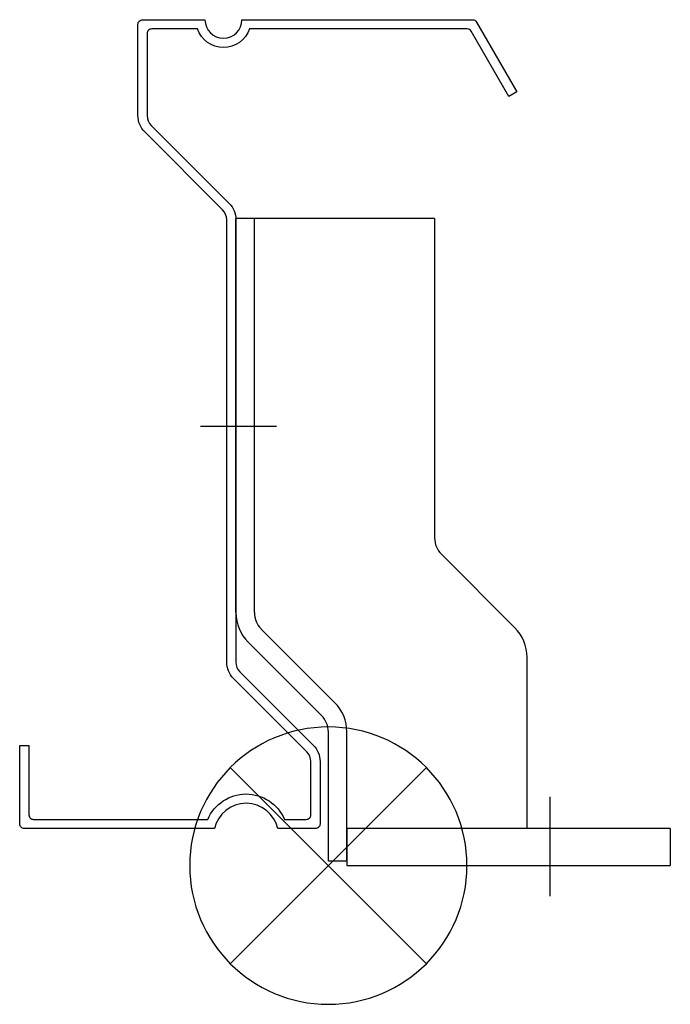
# Model space of a CAD drawing. Extents: x 14 to 155, y 117 to 330.
import ezdxf

# ---------------------------------------------------------------- set-up
doc = ezdxf.new("R2010")
doc.units = 0
doc.header["$LTSCALE"] = 100
doc.header["$MEASUREMENT"] = 0
doc.layers.get('0').update_dxf_attribs({"linetype": 'CONTINUOUS'})

# ---------------------------------------------------------------- blocks, each defined once
blk = doc.blocks.new('175BC')
at = {"color": 255}
for p, q in [((-20, 54.73), (-20, 140)), ((23, 140), (-20, 140)), ((-16, 54.73), (-16, 140)), ((23, 140), (23, 70.88)), ((-11.23, 95), (-27.68, 95)), ((40.36, 51.45), (24.46, 67.35)), ((1.36, 35.29), (-14.54, 51.19)), ((-1.46, 32.46), (-17.36, 48.36)), ((43, 8), (43, 45.08)), ((0, 1), (0, 28.93)), ((4, 1), (4, 28.93)), ((48, -6.58), (48, 14.91)), ((74, 8), (4, 8)), ((4, 8), (4, 0)), ((74, 8), (74, 0)), ((4, 1), (0, 1)), ((4, 0), (74, 0))]:
    blk.add_line(p, q, dxfattribs=at)
for centre, radius, start, end in [((28, 70.88), 5, 180, 225), ((-11, 54.73), 9, 180, 225), ((-11, 54.73), 5, 180, 225), ((34, 45.08), 9, 0, 45), ((-5, 28.93), 9, 0, 45), ((-5, 28.93), 5, 360, 45)]:
    blk.add_arc(centre, radius, start, end, dxfattribs=at)
blk = doc.blocks.new('SOP')
at = {"color": 6}
for p, q in [((-7.071, 7.071), (7.071, -7.071)), ((7.071, 7.071), (-7.071, -7.071))]:
    blk.add_line(p, q, dxfattribs=at)
blk.add_circle((0, 0), 10, dxfattribs=at)

msp = doc.modelspace()

# ---------------------------------------------------------------- linework, layer by layer
at = {"color": 255}
msp.add_lwpolyline([(14.18, 156.01), (14.18, 173.01), (16.18, 173.01), (16.18, 158.01, 0.414214), (17.18, 157.01), (54.89, 157.01, -0.663325), (71.47, 157.01), (76.18, 157.01, 0.414214), (77.18, 158.01), (77.18, 169.54, 0.198912), (76.3, 171.66), (60.45, 187.52, -0.198912), (58.98, 191.05), (58.98, 286.74, 0.198912), (58.1, 288.86), (41.25, 305.72, -0.198912), (39.78, 309.25), (39.78, 329.01, -0.414214), (40.78, 330.01), (54.28, 330.01, 1), (62.28, 330.01), (112.21, 330.01, -0.267949), (113.07, 329.51), (121.78, 314.42), (120.05, 313.42), (111.92, 327.51, 0.267949), (111.05, 328.01), (63.94, 328.01, -0.707107), (52.63, 328.01), (42.78, 328.01, 0.414214), (41.78, 327.01), (41.78, 309.25, 0.198912), (42.66, 307.13), (59.52, 290.28, -0.198912), (60.98, 286.74), (60.98, 191.05, 0.198912), (61.86, 188.93), (77.72, 173.08, -0.198912), (79.18, 169.54), (79.18, 156.01, -0.414214), (78.18, 155.01), (70.02, 155.01, 0.8044), (56.35, 155.01), (15.18, 155.01, -0.414214)], format="xyb", close=True, dxfattribs=at)

# ---------------------------------------------------------------- block references
msp.add_blockref('175BC', (80.98, 147.01))
at = {"xscale": -3, "yscale": 3, "zscale": 3}
msp.add_blockref('SOP', (80.98, 147.01), dxfattribs=at)

doc.saveas('drawing.dxf')
